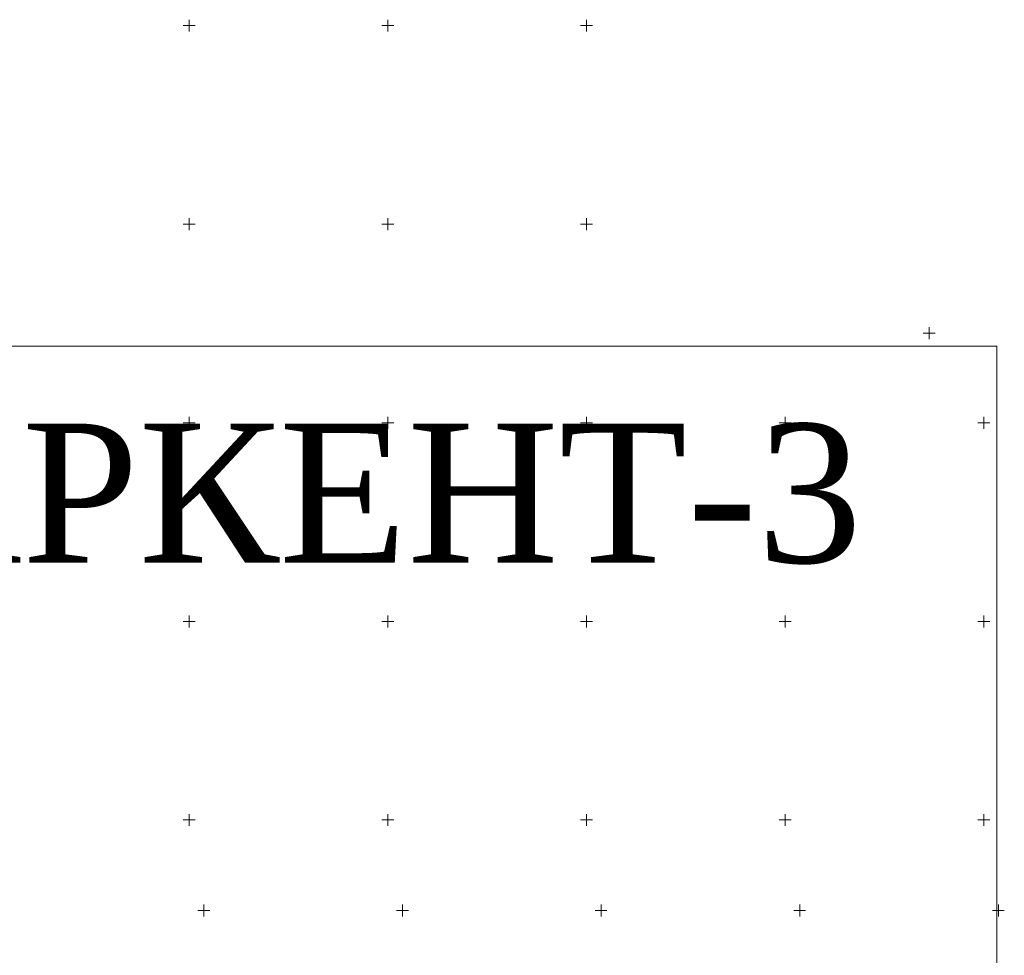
# Model space of a CAD drawing. Header units: millimetres. Extents: x 366033 to 446362, y 4247208 to 4265071.
# Tile 43 of 159: x 436063 to 436311, y 4251161 to 4251397. Entities that reach past the tile are written whole.
import ezdxf

# ---------------------------------------------------------------- set-up
doc = ezdxf.new("R2010")
doc.units = ezdxf.units.MM
doc.layers.add('GEODS_POINT_GRID#_B', color=7, linetype='Continuous', true_color=0x000000)
doc.styles.get("Standard").update_dxf_attribs({"font": 'times.ttf'})

# ---------------------------------------------------------------- blocks, each defined once
blk = doc.blocks.new('CrossCoord_m1')
at = {"layer": 'GEODS_POINT_GRID#_B', "color": 3, "lineweight": 20, "true_color": 0x00ff00, "flags": 128}
for points in [[(-3, 0), (3, 0)], [(0, 3), (0, -3)]]:
    blk.add_lwpolyline(points, dxfattribs=at)

msp = doc.modelspace()

# ---------------------------------------------------------------- linework, layer by layer
at = {"color": 0, "lineweight": 0}
msp.add_lwpolyline([(435715.111, 4251314.871), (436309.111, 4251314.871), (436309.111, 4250894.871), (435715.111, 4250894.871)], close=True, dxfattribs=at)

# ---------------------------------------------------------------- block references
at = {"layer": 'GEODS_POINT_GRID#_B', "color": 3, "true_color": 0x00ff00, "xscale": 0.5, "yscale": 0.5, "zscale": 0.5}
for p in [(436105.797, 4251395.579, -714.377), (436155.797, 4251395.579, -714.377), (436205.797, 4251395.579, -714.377), (436105.797, 4251345.579, -714.377), (436155.797, 4251345.579, -714.377), (436205.797, 4251345.579, -714.377), (436292.028, 4251318.174, -700.485), (436105.797, 4251295.579, -714.377), (436155.797, 4251295.579, -714.377), (436205.797, 4251295.579, -714.377), (436255.797, 4251295.579, -714.377), (436305.797, 4251295.579, -714.377), (436105.797, 4251245.579, -714.377), (436155.797, 4251245.579, -714.377), (436205.797, 4251245.579, -714.377), (436255.797, 4251245.579, -714.377), (436305.797, 4251245.579, -714.377), (436105.797, 4251195.579, -714.377), (436155.797, 4251195.579, -714.377), (436205.797, 4251195.579, -714.377), (436255.797, 4251195.579, -714.377), (436305.797, 4251195.579, -714.377), (436109.469, 4251172.756, -714.377), (436159.469, 4251172.756, -714.377), (436209.469, 4251172.756, -714.377), (436259.469, 4251172.756, -714.377), (436309.469, 4251172.756, -714.377)]:
    msp.add_blockref('CrossCoord_m1', p, dxfattribs=at)

# ---------------------------------------------------------------- texts
at = {"lineweight": 106, "insert": (436131.274, 4251295.375, -700.485), "char_height": 5, "width": 47.71521, "attachment_point": 2}
msp.add_mtext('{\\fSylfaen|b0|i0|c204|p18;\\H7x;ПАРКЕНТ-3 \\H0.14286x;   }', dxfattribs=at)

doc.saveas('drawing.dxf')
